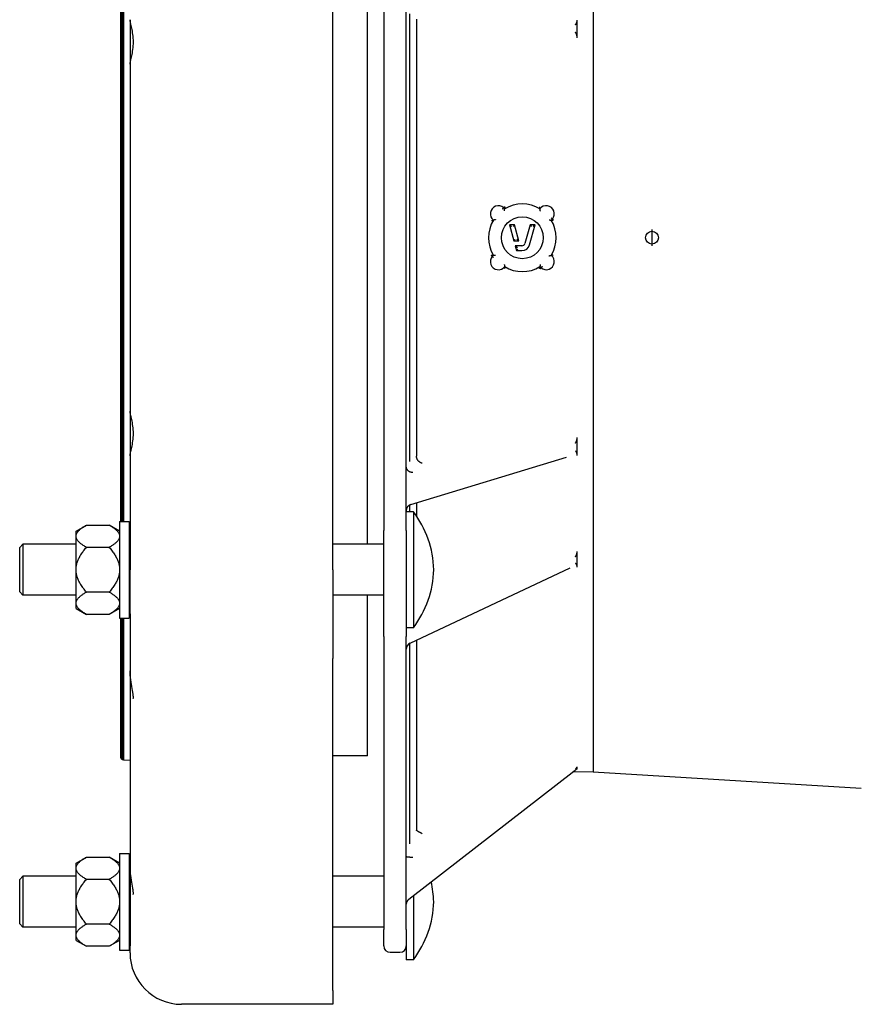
# Model space of a CAD drawing. Header units: millimetres. Extents: x -128 to 4212, y -144 to 1128.
# Tile 3 of 12: x 405 to 666, y 129 to 435. Entities that reach past the tile are written whole.
import ezdxf

# ---------------------------------------------------------------- set-up
doc = ezdxf.new("R2010")
doc.units = ezdxf.units.MM
doc.layers.add('DETAIL', color=2, linetype='Continuous')
doc.layers.add('ORIGIN', color=6, linetype='Continuous')

msp = doc.modelspace()

# ---------------------------------------------------------------- linework, layer by layer
at = {"layer": 'DETAIL'}
for p, q in [((583.09, 532.61), (583.09, 201.18)), ((502.33, 263.89), (502.33, 469.89)), ((513.09, 271.8), (513.09, 462)), ((436.33, 457.75), (436.33, 278.9)), ((436.35, 457.76), (436.35, 278.9)), ((436.4, 457.79), (436.4, 278.9)), ((436.49, 457.84), (436.49, 278.9)), ((518.09, 457.75), (518.09, 276.05)), ((525.09, 276.05), (525.09, 457.75)), ((436.61, 454.9), (436.61, 278.9)), ((436.75, 454.9), (436.75, 278.9)), ((436.91, 454.9), (436.91, 278.9)), ((437.09, 454.9), (437.09, 278.9)), ((437.28, 454.9), (437.28, 278.9)), ((439.33, 434.54), (439.33, 420.72)), ((526.09, 436.38), (526.09, 297.42)), ((528.25, 434.7), (528.25, 299.1)), ((578.09, 434.02), (578.09, 434.44)), ((578.09, 431.68), (578.09, 434.02)), ((578.09, 429.35), (578.09, 431.68)), ((578.09, 428.9), (578.09, 429.35)), ((439.33, 420.72), (439.33, 313.06)), ((555.63, 375.86), (555.31, 376.21)), ((570.06, 372.35), (570.42, 372.7)), ((557.1, 370.89), (557.76, 370.39)), ((557.1, 370.89), (558.5, 365.89)), ((558.66, 370.89), (557.1, 370.89)), ((558.66, 370.89), (558.28, 370.39)), ((560.06, 365.89), (558.66, 370.89)), ((563.53, 370.89), (561.91, 365.12)), ((563.36, 364.72), (565.09, 370.89)), ((563.53, 370.89), (563.91, 370.39)), ((565.09, 370.89), (563.53, 370.89)), ((565.09, 370.89), (564.43, 370.39)), ((558.5, 365.89), (558.88, 366.39)), ((558.5, 365.89), (560.06, 365.89)), ((560.95, 364.39), (558.92, 364.39)), ((558.92, 364.39), (559.58, 363.89)), ((558.92, 364.39), (559.34, 362.89)), ((560.06, 365.89), (559.4, 366.39)), ((552.12, 361.44), (551.76, 361.08)), ((559.34, 362.89), (559.72, 363.39)), ((559.34, 362.89), (560.95, 362.89)), ((566.55, 357.92), (566.89, 357.57)), ((439.33, 313.06), (439.33, 299.24)), ((578.09, 304.45), (578.09, 304.89)), ((578.09, 302.11), (578.09, 304.45)), ((578.09, 299.78), (578.09, 302.11)), ((578.09, 299.36), (578.09, 299.78)), ((439.33, 299.24), (439.33, 263.89)), ((526.5, 284.12), (574.8, 298.86)), ((528.25, 299.1), (528.25, 299.1)), ((528.25, 284.65), (528.25, 280.56)), ((527.29, 281.9), (525.09, 281.9)), ((526.09, 283.94), (526.09, 281.9)), ((527.29, 281.9), (527.29, 245.9)), ((436.09, 278.9), (436.09, 248.9)), ((436.09, 278.9), (439.09, 278.9)), ((439.09, 278.9), (439.09, 248.9)), ((422.59, 275.9), (425.79, 277.75)), ((422.59, 274.51), (422.59, 275.9)), ((425.79, 277.75), (432.89, 277.75)), ((436.09, 275.9), (432.89, 277.75)), ((518.09, 243.14), (518.09, 276.05)), ((525.09, 276.05), (525.09, 270.86)), ((422.59, 274.07), (422.59, 274.51)), ((422.59, 264.34), (422.59, 274.07)), ((405.09, 270.8), (406.09, 271.8)), ((405.09, 257), (405.09, 270.8)), ((406.09, 271.8), (406.09, 256)), ((422.59, 271.8), (406.09, 271.8)), ((432.89, 270.82), (425.79, 270.82)), ((439.33, 271.8), (439.09, 271.8)), ((518.09, 271.8), (502.33, 271.8)), ((525.09, 270.86), (525.09, 263.9)), ((578.09, 269.14), (578.09, 269.53)), ((578.09, 267.12), (578.09, 269.14)), ((578.09, 265.09), (578.09, 267.12)), ((422.59, 263.46), (422.59, 264.34)), ((422.59, 253.73), (422.59, 263.46)), ((439.33, 250.17), (439.33, 263.89)), ((502.33, 263.89), (502.33, 236.32)), ((525.09, 263.9), (525.09, 246.04)), ((526.24, 241.06), (575.95, 264.43)), ((578.09, 264.73), (578.09, 265.09)), ((405.09, 257), (406.09, 256)), ((432.89, 256.97), (425.79, 256.97)), ((422.59, 256), (406.09, 256)), ((422.59, 253.29), (422.59, 253.73)), ((439.33, 256), (439.09, 256)), ((518.09, 256), (502.33, 256)), ((513.09, 206.15), (513.09, 256)), ((422.59, 251.9), (422.59, 253.29)), ((422.59, 251.9), (425.79, 250.05)), ((436.09, 251.9), (432.89, 250.05)), ((432.89, 250.05), (425.79, 250.05)), ((436.09, 248.9), (439.09, 248.9)), ((436.33, 248.9), (436.33, 205.96)), ((436.35, 248.9), (436.35, 205.77)), ((436.4, 248.9), (436.4, 205.59)), ((436.49, 248.9), (436.49, 205.42)), ((436.61, 248.9), (436.61, 205.27)), ((436.75, 248.9), (436.75, 205.14)), ((436.91, 248.9), (436.91, 205.05)), ((437.09, 248.9), (437.09, 204.99)), ((437.28, 248.9), (437.28, 204.96)), ((439.33, 250.17), (439.33, 232.5)), ((525.09, 246.04), (525.09, 243.14)), ((527.29, 245.9), (525.09, 245.9)), ((518.09, 243.14), (518.09, 152.29)), ((525.09, 152.29), (525.09, 243.14)), ((528.25, 242), (528.25, 183.1)), ((526.09, 240.98), (526.09, 178.82)), ((502.33, 133.33), (502.33, 236.32)), ((439.33, 232.5), (439.33, 225.59)), ((439.33, 225.59), (439.33, 171.76)), ((436.33, 205.96), (436.35, 205.77)), ((436.35, 205.77), (436.4, 205.59)), ((436.4, 205.59), (436.49, 205.42)), ((436.49, 205.42), (436.61, 205.27)), ((436.61, 205.27), (436.75, 205.14)), ((436.75, 205.14), (436.91, 205.05)), ((436.91, 205.05), (437.09, 204.99)), ((437.09, 204.99), (437.28, 204.96)), ((437.28, 204.96), (439.33, 204.85)), ((513.09, 206.15), (502.33, 206.15)), ((525.86, 161.67), (577.54, 201.75)), ((578.09, 202.64), (578.09, 202.73)), ((578.09, 202.33), (578.09, 202.64)), ((578.09, 202.02), (578.09, 202.33)), ((578.09, 201.99), (578.09, 202.02)), ((583.09, 201.18), (576.67, 201.07)), ((583.09, 201.18), (666.31, 196.12)), ((528.25, 183.1), (528.25, 183.1)), ((422.59, 172.9), (425.79, 174.75)), ((425.79, 174.75), (432.89, 174.75)), ((436.09, 172.9), (432.89, 174.75)), ((436.09, 175.9), (436.09, 145.9)), ((436.09, 175.9), (439.09, 175.9)), ((439.09, 175.9), (439.09, 145.9)), ((422.59, 171.51), (422.59, 172.9)), ((422.59, 171.07), (422.59, 171.51)), ((439.33, 171.76), (439.33, 164.85)), ((405.09, 167.8), (406.09, 168.8)), ((406.09, 168.8), (406.09, 153)), ((422.59, 168.8), (406.09, 168.8)), ((422.59, 161.34), (422.59, 171.07)), ((439.33, 168.8), (439.09, 168.8)), ((518.09, 168.8), (502.33, 168.8)), ((405.09, 154), (405.09, 167.8)), ((432.89, 167.82), (425.79, 167.82)), ((439.33, 164.85), (439.33, 147.18)), ((527.29, 162.78), (527.29, 142.9)), ((422.59, 160.46), (422.59, 161.34)), ((422.59, 150.73), (422.59, 160.46)), ((405.09, 154), (406.09, 153)), ((422.59, 153), (406.09, 153)), ((432.89, 153.97), (425.79, 153.97)), ((439.33, 153), (439.09, 153)), ((518.09, 153), (502.33, 153)), ((422.59, 150.29), (422.59, 150.73)), ((422.59, 148.9), (422.59, 150.29)), ((518.09, 147.2), (518.09, 152.29)), ((525.09, 152.29), (525.09, 150)), ((525.09, 150), (525.09, 142.9)), ((422.59, 148.9), (425.79, 147.05)), ((432.89, 147.05), (425.79, 147.05)), ((436.09, 148.9), (432.89, 147.05)), ((439.33, 145.06), (439.33, 147.18)), ((436.09, 145.9), (439.09, 145.9)), ((520.09, 145.2), (523.09, 145.2)), ((527.29, 142.9), (525.09, 142.9)), ((502.33, 133.33), (502.33, 129.06)), ((502.33, 129.06), (455.33, 129.06))]:
    msp.add_line(p, q, dxfattribs=at)
at = {"layer": 'DETAIL', "flags": 128}
for points in [[(439.33, 420.72), (439.35, 420.98), (439.38, 421.23), (439.44, 421.5), (439.5, 421.8), (439.58, 422.13), (439.67, 422.5), (439.76, 422.89), (439.86, 423.32), (439.96, 423.78), (440.06, 424.27), (440.14, 424.79), (440.22, 425.32), (440.29, 425.88), (440.34, 426.46), (440.37, 427.05), (440.38, 427.64), (440.37, 428.23), (440.34, 428.82), (440.29, 429.39), (440.22, 429.95), (440.14, 430.49), (440.06, 431), (439.96, 431.49), (439.86, 431.95), (439.76, 432.38), (439.67, 432.77), (439.58, 433.13), (439.5, 433.47), (439.44, 433.77), (439.38, 434.03), (439.35, 434.28), (439.33, 434.54)], [(577.57, 432.99), (577.6, 433.02), (577.63, 433.05), (577.67, 433.09), (577.7, 433.12), (577.73, 433.16), (577.76, 433.19), (577.78, 433.23), (577.81, 433.27), (577.84, 433.31), (577.86, 433.35), (577.88, 433.39), (577.91, 433.43), (577.93, 433.48), (577.95, 433.52), (577.97, 433.57), (577.98, 433.62), (578, 433.66), (578.02, 433.71), (578.03, 433.76), (578.04, 433.81), (578.06, 433.86), (578.07, 433.91), (578.08, 433.97), (578.09, 434.02)], [(578.09, 429.35), (578.08, 429.41), (578.07, 429.46), (578.06, 429.52), (578.04, 429.58), (578.03, 429.64), (578.02, 429.7), (578, 429.76), (577.98, 429.81), (577.97, 429.87), (577.95, 429.93), (577.93, 429.99), (577.91, 430.04), (577.88, 430.1), (577.86, 430.16), (577.84, 430.21), (577.81, 430.27), (577.78, 430.32), (577.76, 430.38), (577.73, 430.43), (577.7, 430.48), (577.67, 430.54), (577.63, 430.59), (577.6, 430.64), (577.57, 430.69)], [(554.96, 375.84), (554.99, 375.87), (555.01, 375.89), (555.03, 375.91), (555.05, 375.94), (555.07, 375.96), (555.1, 375.98), (555.12, 376), (555.14, 376.02), (555.16, 376.04), (555.17, 376.06), (555.19, 376.08), (555.21, 376.1), (555.22, 376.12), (555.24, 376.13), (555.25, 376.14), (555.26, 376.16), (555.27, 376.17), (555.28, 376.18), (555.29, 376.19), (555.3, 376.19), (555.3, 376.2), (555.31, 376.2), (555.31, 376.2), (555.31, 376.21)], [(555.31, 376.21), (555.31, 376.21), (555.31, 376.21), (555.32, 376.21), (555.32, 376.21), (555.33, 376.22), (555.34, 376.23), (555.35, 376.24), (555.36, 376.25), (555.37, 376.26), (555.38, 376.27), (555.4, 376.28), (555.41, 376.3), (555.43, 376.31), (555.44, 376.33), (555.46, 376.35), (555.48, 376.37), (555.5, 376.39), (555.52, 376.41), (555.54, 376.43), (555.56, 376.45), (555.58, 376.47), (555.6, 376.49), (555.63, 376.51), (555.65, 376.54)], [(555.56, 375.22), (555.56, 375.26), (555.56, 375.3), (555.57, 375.33), (555.57, 375.37), (555.58, 375.41), (555.58, 375.44), (555.59, 375.48), (555.59, 375.52), (555.59, 375.55), (555.6, 375.58), (555.6, 375.62), (555.61, 375.65), (555.61, 375.68), (555.61, 375.71), (555.62, 375.73), (555.62, 375.76), (555.62, 375.78), (555.63, 375.8), (555.63, 375.82), (555.63, 375.84), (555.63, 375.85), (555.63, 375.86), (555.63, 375.86), (555.63, 375.86)], [(555.72, 376.47), (555.71, 376.43), (555.7, 376.39), (555.7, 376.36), (555.69, 376.32), (555.69, 376.29), (555.68, 376.25), (555.68, 376.22), (555.68, 376.19), (555.67, 376.16), (555.67, 376.12), (555.66, 376.09), (555.66, 376.06), (555.65, 376.04), (555.65, 376.01), (555.65, 375.98), (555.65, 375.96), (555.64, 375.94), (555.64, 375.92), (555.64, 375.9), (555.64, 375.89), (555.64, 375.88), (555.63, 375.87), (555.63, 375.87), (555.63, 375.86)], [(566.45, 376.47), (566.45, 376.43), (566.46, 376.4), (566.46, 376.36), (566.47, 376.33), (566.47, 376.29), (566.48, 376.26), (566.48, 376.22), (566.49, 376.19), (566.49, 376.16), (566.5, 376.13), (566.5, 376.1), (566.51, 376.07), (566.51, 376.04), (566.52, 376.01), (566.52, 375.99), (566.53, 375.96), (566.53, 375.94), (566.54, 375.92), (566.54, 375.91), (566.54, 375.89), (566.55, 375.88), (566.55, 375.87), (566.55, 375.87), (566.55, 375.86)], [(566.71, 375.17), (566.7, 375.21), (566.69, 375.25), (566.68, 375.29), (566.67, 375.33), (566.66, 375.36), (566.65, 375.4), (566.64, 375.44), (566.63, 375.48), (566.62, 375.51), (566.61, 375.55), (566.61, 375.59), (566.6, 375.62), (566.59, 375.65), (566.59, 375.69), (566.58, 375.72), (566.57, 375.74), (566.57, 375.77), (566.57, 375.79), (566.56, 375.81), (566.56, 375.83), (566.56, 375.85), (566.55, 375.86), (566.55, 375.86), (566.55, 375.86)], [(570.06, 373.04), (570.08, 373.02), (570.11, 373), (570.13, 372.98), (570.15, 372.95), (570.18, 372.93), (570.2, 372.91), (570.22, 372.89), (570.24, 372.87), (570.26, 372.85), (570.28, 372.83), (570.3, 372.82), (570.32, 372.8), (570.33, 372.79), (570.35, 372.77), (570.36, 372.76), (570.38, 372.75), (570.39, 372.74), (570.4, 372.73), (570.4, 372.72), (570.41, 372.71), (570.42, 372.71), (570.42, 372.7), (570.42, 372.7), (570.42, 372.7)], [(570.78, 372.34), (570.76, 372.36), (570.73, 372.39), (570.71, 372.41), (570.69, 372.43), (570.66, 372.45), (570.64, 372.47), (570.62, 372.5), (570.6, 372.52), (570.58, 372.54), (570.56, 372.55), (570.54, 372.57), (570.52, 372.59), (570.51, 372.61), (570.49, 372.62), (570.48, 372.63), (570.47, 372.65), (570.46, 372.66), (570.45, 372.67), (570.44, 372.68), (570.43, 372.69), (570.43, 372.69), (570.43, 372.7), (570.42, 372.7), (570.42, 372.7)], [(551.48, 372.24), (551.52, 372.25), (551.56, 372.25), (551.59, 372.26), (551.63, 372.26), (551.67, 372.27), (551.7, 372.27), (551.74, 372.28), (551.77, 372.28), (551.81, 372.29), (551.84, 372.29), (551.87, 372.3), (551.9, 372.3), (551.93, 372.31), (551.96, 372.32), (551.99, 372.32), (552.01, 372.33), (552.04, 372.33), (552.06, 372.34), (552.08, 372.34), (552.09, 372.34), (552.11, 372.35), (552.12, 372.35), (552.12, 372.35), (552.12, 372.35)], [(552.82, 372.51), (552.78, 372.5), (552.74, 372.49), (552.7, 372.48), (552.66, 372.47), (552.62, 372.46), (552.59, 372.45), (552.55, 372.44), (552.51, 372.43), (552.47, 372.42), (552.44, 372.42), (552.4, 372.41), (552.37, 372.4), (552.33, 372.39), (552.3, 372.39), (552.27, 372.38), (552.24, 372.38), (552.22, 372.37), (552.19, 372.37), (552.17, 372.36), (552.16, 372.36), (552.14, 372.36), (552.13, 372.35), (552.13, 372.35), (552.12, 372.35)], [(569.42, 372.43), (569.46, 372.43), (569.5, 372.42), (569.53, 372.42), (569.57, 372.41), (569.61, 372.41), (569.64, 372.4), (569.68, 372.4), (569.72, 372.4), (569.75, 372.39), (569.78, 372.39), (569.82, 372.38), (569.85, 372.38), (569.88, 372.38), (569.91, 372.37), (569.93, 372.37), (569.96, 372.37), (569.98, 372.36), (570, 372.36), (570.02, 372.36), (570.04, 372.36), (570.05, 372.36), (570.06, 372.35), (570.06, 372.35), (570.06, 372.35)], [(570.68, 372.25), (570.65, 372.25), (570.61, 372.26), (570.58, 372.27), (570.54, 372.27), (570.5, 372.28), (570.47, 372.28), (570.43, 372.29), (570.4, 372.29), (570.37, 372.3), (570.34, 372.3), (570.3, 372.31), (570.27, 372.31), (570.24, 372.32), (570.22, 372.32), (570.19, 372.33), (570.17, 372.33), (570.14, 372.33), (570.12, 372.34), (570.11, 372.34), (570.09, 372.34), (570.08, 372.35), (570.07, 372.35), (570.07, 372.35), (570.06, 372.35)], [(551.39, 361.44), (551.41, 361.42), (551.43, 361.4), (551.46, 361.37), (551.48, 361.35), (551.51, 361.33), (551.53, 361.31), (551.55, 361.28), (551.57, 361.26), (551.59, 361.24), (551.61, 361.23), (551.63, 361.21), (551.65, 361.19), (551.67, 361.17), (551.68, 361.16), (551.7, 361.15), (551.71, 361.13), (551.72, 361.12), (551.73, 361.11), (551.74, 361.1), (551.75, 361.1), (551.75, 361.09), (551.76, 361.09), (551.76, 361.08), (551.76, 361.08)], [(551.49, 361.54), (551.52, 361.53), (551.56, 361.53), (551.6, 361.52), (551.63, 361.52), (551.67, 361.51), (551.71, 361.51), (551.74, 361.5), (551.78, 361.5), (551.81, 361.49), (551.84, 361.49), (551.88, 361.48), (551.91, 361.48), (551.94, 361.47), (551.97, 361.47), (551.99, 361.46), (552.02, 361.46), (552.04, 361.45), (552.06, 361.45), (552.08, 361.45), (552.09, 361.44), (552.11, 361.44), (552.12, 361.44), (552.12, 361.44), (552.12, 361.44)], [(552.13, 360.74), (552.1, 360.76), (552.08, 360.79), (552.05, 360.81), (552.03, 360.83), (552.01, 360.85), (551.99, 360.87), (551.96, 360.89), (551.94, 360.91), (551.92, 360.93), (551.9, 360.95), (551.88, 360.97), (551.87, 360.98), (551.85, 361), (551.83, 361.01), (551.82, 361.02), (551.81, 361.04), (551.8, 361.05), (551.79, 361.06), (551.78, 361.06), (551.77, 361.07), (551.77, 361.08), (551.76, 361.08), (551.76, 361.08), (551.76, 361.08)], [(552.77, 361.36), (552.73, 361.36), (552.69, 361.37), (552.65, 361.37), (552.62, 361.38), (552.58, 361.38), (552.54, 361.38), (552.51, 361.39), (552.47, 361.39), (552.44, 361.4), (552.4, 361.4), (552.37, 361.4), (552.34, 361.41), (552.31, 361.41), (552.28, 361.42), (552.25, 361.42), (552.23, 361.42), (552.21, 361.42), (552.18, 361.43), (552.17, 361.43), (552.15, 361.43), (552.14, 361.43), (552.13, 361.43), (552.13, 361.43), (552.12, 361.44)], [(569.37, 361.28), (569.41, 361.29), (569.45, 361.3), (569.49, 361.31), (569.52, 361.32), (569.56, 361.33), (569.6, 361.34), (569.64, 361.35), (569.68, 361.36), (569.71, 361.37), (569.75, 361.37), (569.79, 361.38), (569.82, 361.39), (569.85, 361.39), (569.89, 361.4), (569.92, 361.41), (569.94, 361.41), (569.97, 361.42), (569.99, 361.42), (570.01, 361.43), (570.03, 361.43), (570.04, 361.43), (570.05, 361.43), (570.06, 361.43), (570.06, 361.44)], [(570.69, 361.55), (570.65, 361.54), (570.62, 361.54), (570.58, 361.53), (570.54, 361.53), (570.51, 361.52), (570.47, 361.52), (570.44, 361.51), (570.4, 361.51), (570.37, 361.5), (570.34, 361.5), (570.31, 361.49), (570.28, 361.48), (570.25, 361.48), (570.22, 361.47), (570.19, 361.47), (570.17, 361.46), (570.15, 361.46), (570.13, 361.45), (570.11, 361.45), (570.09, 361.45), (570.08, 361.44), (570.07, 361.44), (570.07, 361.44), (570.06, 361.44)], [(555.48, 358.62), (555.49, 358.58), (555.5, 358.54), (555.51, 358.5), (555.52, 358.46), (555.53, 358.42), (555.54, 358.39), (555.55, 358.35), (555.56, 358.31), (555.56, 358.27), (555.57, 358.24), (555.58, 358.2), (555.59, 358.17), (555.59, 358.13), (555.6, 358.1), (555.61, 358.07), (555.61, 358.04), (555.62, 358.02), (555.62, 357.99), (555.63, 357.97), (555.63, 357.96), (555.63, 357.94), (555.63, 357.93), (555.63, 357.93), (555.63, 357.92)], [(555.72, 357.32), (555.72, 357.36), (555.71, 357.39), (555.71, 357.43), (555.7, 357.46), (555.7, 357.5), (555.69, 357.53), (555.69, 357.57), (555.68, 357.6), (555.68, 357.63), (555.68, 357.66), (555.67, 357.69), (555.67, 357.72), (555.66, 357.75), (555.66, 357.78), (555.65, 357.8), (555.65, 357.83), (555.65, 357.85), (555.64, 357.87), (555.64, 357.88), (555.64, 357.9), (555.64, 357.91), (555.64, 357.92), (555.63, 357.92), (555.63, 357.92)], [(566.46, 357.32), (566.46, 357.36), (566.47, 357.39), (566.47, 357.43), (566.48, 357.47), (566.48, 357.5), (566.49, 357.53), (566.49, 357.57), (566.5, 357.6), (566.5, 357.63), (566.51, 357.66), (566.51, 357.69), (566.52, 357.72), (566.52, 357.75), (566.53, 357.78), (566.53, 357.8), (566.53, 357.83), (566.54, 357.85), (566.54, 357.87), (566.54, 357.88), (566.55, 357.9), (566.55, 357.91), (566.55, 357.92), (566.55, 357.92), (566.55, 357.92)], [(566.54, 357.24), (566.56, 357.26), (566.58, 357.28), (566.61, 357.3), (566.63, 357.33), (566.65, 357.35), (566.67, 357.37), (566.69, 357.39), (566.71, 357.41), (566.73, 357.43), (566.75, 357.45), (566.77, 357.46), (566.78, 357.48), (566.8, 357.49), (566.81, 357.51), (566.83, 357.52), (566.84, 357.53), (566.85, 357.54), (566.86, 357.55), (566.87, 357.56), (566.88, 357.56), (566.88, 357.57), (566.89, 357.57), (566.89, 357.57), (566.89, 357.57)], [(566.63, 358.57), (566.63, 358.53), (566.62, 358.49), (566.62, 358.45), (566.61, 358.42), (566.61, 358.38), (566.6, 358.34), (566.6, 358.31), (566.6, 358.27), (566.59, 358.24), (566.59, 358.2), (566.58, 358.17), (566.58, 358.14), (566.58, 358.11), (566.57, 358.08), (566.57, 358.05), (566.57, 358.03), (566.56, 358.01), (566.56, 357.99), (566.56, 357.97), (566.56, 357.95), (566.55, 357.94), (566.55, 357.93), (566.55, 357.93), (566.55, 357.92)], [(567.24, 357.93), (567.21, 357.91), (567.19, 357.89), (567.17, 357.86), (567.15, 357.84), (567.13, 357.82), (567.11, 357.79), (567.08, 357.77), (567.07, 357.75), (567.05, 357.73), (567.03, 357.71), (567.01, 357.69), (566.99, 357.68), (566.98, 357.66), (566.96, 357.64), (566.95, 357.63), (566.94, 357.62), (566.93, 357.61), (566.92, 357.6), (566.91, 357.59), (566.91, 357.58), (566.9, 357.58), (566.9, 357.57), (566.89, 357.57), (566.89, 357.57)], [(439.33, 299.24), (439.35, 299.5), (439.38, 299.75), (439.44, 300.02), (439.5, 300.32), (439.58, 300.65), (439.67, 301.01), (439.76, 301.41), (439.86, 301.83), (439.96, 302.3), (440.06, 302.79), (440.14, 303.3), (440.22, 303.84), (440.29, 304.4), (440.34, 304.98), (440.37, 305.56), (440.38, 306.15), (440.37, 306.75), (440.34, 307.33), (440.29, 307.91), (440.22, 308.46), (440.14, 309), (440.06, 309.52), (439.96, 310), (439.86, 310.46), (439.76, 310.89), (439.67, 311.29), (439.58, 311.65), (439.5, 311.98), (439.44, 312.28), (439.38, 312.55), (439.35, 312.8), (439.33, 313.06)], [(577.57, 303.11), (577.6, 303.16), (577.63, 303.21), (577.67, 303.26), (577.7, 303.31), (577.73, 303.37), (577.76, 303.42), (577.78, 303.48), (577.81, 303.53), (577.84, 303.59), (577.86, 303.64), (577.88, 303.7), (577.91, 303.75), (577.93, 303.81), (577.95, 303.87), (577.97, 303.93), (577.98, 303.98), (578, 304.04), (578.02, 304.1), (578.03, 304.16), (578.04, 304.22), (578.06, 304.28), (578.07, 304.33), (578.08, 304.39), (578.09, 304.45)], [(578.09, 299.78), (578.08, 299.83), (578.07, 299.88), (578.06, 299.94), (578.04, 299.99), (578.03, 300.04), (578.02, 300.09), (578, 300.13), (577.98, 300.18), (577.97, 300.23), (577.95, 300.28), (577.93, 300.32), (577.91, 300.37), (577.88, 300.41), (577.86, 300.45), (577.84, 300.49), (577.81, 300.53), (577.78, 300.57), (577.76, 300.61), (577.73, 300.64), (577.7, 300.68), (577.67, 300.71), (577.63, 300.74), (577.6, 300.78), (577.57, 300.81)], [(530.05, 296.94), (529.93, 296.97), (529.81, 297), (529.7, 297.04), (529.59, 297.09), (529.47, 297.15), (529.36, 297.21), (529.26, 297.28), (529.15, 297.35), (529.05, 297.44), (528.96, 297.52), (528.87, 297.62), (528.78, 297.71), (528.7, 297.81), (528.63, 297.92), (528.56, 298.03), (528.5, 298.14), (528.44, 298.26), (528.39, 298.38), (528.35, 298.5), (528.31, 298.62), (528.29, 298.74), (528.27, 298.86), (528.25, 298.98), (528.25, 299.1)], [(527.09, 294.04), (526.96, 294.05), (526.83, 294.06), (526.7, 294.08), (526.57, 294.11), (526.44, 294.14), (526.32, 294.19), (526.2, 294.24), (526.09, 294.29), (525.98, 294.36), (525.87, 294.43), (525.77, 294.5), (525.67, 294.59), (525.58, 294.68), (525.5, 294.77), (525.42, 294.87), (525.36, 294.97), (525.29, 295.08), (525.24, 295.19), (525.19, 295.3), (525.16, 295.41), (525.13, 295.53), (525.1, 295.65), (525.09, 295.77), (525.09, 295.89)], [(422.59, 274.51), (422.61, 274.64), (422.64, 274.76), (422.68, 274.89), (422.73, 275.02), (422.79, 275.15), (422.86, 275.28), (422.94, 275.41), (423.02, 275.54), (423.12, 275.67), (423.23, 275.8), (423.34, 275.94), (423.47, 276.07), (423.61, 276.2), (423.75, 276.34), (423.91, 276.47), (424.07, 276.61), (424.25, 276.75), (424.44, 276.88), (424.64, 277.02), (424.84, 277.17), (425.06, 277.31), (425.29, 277.45), (425.53, 277.6), (425.79, 277.75)], [(432.89, 277.75), (433.14, 277.6), (433.38, 277.45), (433.61, 277.31), (433.83, 277.17), (434.04, 277.02), (434.24, 276.88), (434.42, 276.75), (434.6, 276.61), (434.76, 276.47), (434.92, 276.34), (435.07, 276.2), (435.2, 276.07), (435.33, 275.94), (435.45, 275.8), (435.55, 275.67), (435.65, 275.54), (435.74, 275.41), (435.82, 275.28), (435.89, 275.15), (435.94, 275.02), (435.99, 274.89), (436.03, 274.76), (436.07, 274.64), (436.09, 274.51)], [(425.79, 270.82), (425.53, 270.97), (425.29, 271.12), (425.06, 271.26), (424.84, 271.41), (424.64, 271.55), (424.44, 271.69), (424.25, 271.83), (424.07, 271.97), (423.91, 272.1), (423.75, 272.24), (423.61, 272.37), (423.47, 272.5), (423.34, 272.64), (423.23, 272.77), (423.12, 272.9), (423.02, 273.03), (422.94, 273.16), (422.86, 273.29), (422.79, 273.42), (422.73, 273.55), (422.68, 273.68), (422.64, 273.81), (422.61, 273.94), (422.59, 274.07)], [(436.09, 274.07), (436.07, 273.94), (436.03, 273.81), (435.99, 273.68), (435.94, 273.55), (435.89, 273.42), (435.82, 273.29), (435.74, 273.16), (435.65, 273.03), (435.55, 272.9), (435.45, 272.77), (435.33, 272.64), (435.2, 272.5), (435.07, 272.37), (434.92, 272.24), (434.76, 272.1), (434.6, 271.97), (434.42, 271.83), (434.24, 271.69), (434.04, 271.55), (433.83, 271.41), (433.61, 271.26), (433.38, 271.12), (433.14, 270.97), (432.89, 270.82)], [(422.59, 264.34), (422.61, 264.6), (422.64, 264.86), (422.68, 265.11), (422.73, 265.37), (422.79, 265.63), (422.86, 265.89), (422.94, 266.15), (423.02, 266.41), (423.12, 266.67), (423.23, 266.93), (423.34, 267.2), (423.47, 267.46), (423.61, 267.73), (423.75, 268), (423.91, 268.27), (424.07, 268.54), (424.25, 268.82), (424.44, 269.09), (424.64, 269.37), (424.84, 269.66), (425.06, 269.94), (425.29, 270.23), (425.53, 270.53), (425.79, 270.82)], [(432.89, 270.82), (433.14, 270.53), (433.38, 270.23), (433.61, 269.94), (433.83, 269.66), (434.04, 269.37), (434.24, 269.09), (434.42, 268.82), (434.6, 268.54), (434.76, 268.27), (434.92, 268), (435.07, 267.73), (435.2, 267.46), (435.33, 267.2), (435.45, 266.93), (435.55, 266.67), (435.65, 266.41), (435.74, 266.15), (435.82, 265.89), (435.89, 265.63), (435.94, 265.37), (435.99, 265.11), (436.03, 264.86), (436.07, 264.6), (436.09, 264.34)], [(577.57, 267.87), (577.6, 267.92), (577.63, 267.97), (577.67, 268.02), (577.7, 268.08), (577.73, 268.13), (577.76, 268.18), (577.78, 268.23), (577.81, 268.29), (577.84, 268.34), (577.86, 268.39), (577.88, 268.45), (577.91, 268.5), (577.93, 268.56), (577.95, 268.61), (577.97, 268.66), (577.98, 268.72), (578, 268.77), (578.02, 268.83), (578.03, 268.88), (578.04, 268.93), (578.06, 268.99), (578.07, 269.04), (578.08, 269.09), (578.09, 269.14)], [(578.09, 265.09), (578.08, 265.13), (578.07, 265.18), (578.06, 265.22), (578.04, 265.26), (578.03, 265.3), (578.02, 265.34), (578, 265.38), (577.98, 265.42), (577.97, 265.46), (577.95, 265.49), (577.93, 265.53), (577.91, 265.56), (577.88, 265.59), (577.86, 265.63), (577.84, 265.66), (577.81, 265.69), (577.78, 265.71), (577.76, 265.74), (577.73, 265.77), (577.7, 265.79), (577.67, 265.81), (577.63, 265.83), (577.6, 265.85), (577.57, 265.87)], [(425.79, 256.97), (425.53, 257.27), (425.29, 257.56), (425.06, 257.85), (424.84, 258.14), (424.64, 258.42), (424.44, 258.7), (424.25, 258.98), (424.07, 259.26), (423.91, 259.53), (423.75, 259.8), (423.61, 260.07), (423.47, 260.33), (423.34, 260.6), (423.23, 260.86), (423.12, 261.13), (423.02, 261.39), (422.94, 261.65), (422.86, 261.91), (422.79, 262.17), (422.73, 262.43), (422.68, 262.68), (422.64, 262.94), (422.61, 263.2), (422.59, 263.46)], [(436.09, 263.46), (436.07, 263.2), (436.03, 262.94), (435.99, 262.68), (435.94, 262.43), (435.89, 262.17), (435.82, 261.91), (435.74, 261.65), (435.65, 261.39), (435.55, 261.13), (435.45, 260.86), (435.33, 260.6), (435.2, 260.33), (435.07, 260.07), (434.92, 259.8), (434.76, 259.53), (434.6, 259.26), (434.42, 258.98), (434.24, 258.7), (434.04, 258.42), (433.83, 258.14), (433.61, 257.85), (433.38, 257.56), (433.14, 257.27), (432.89, 256.97)], [(422.59, 253.73), (422.61, 253.86), (422.64, 253.99), (422.68, 254.12), (422.73, 254.25), (422.79, 254.38), (422.86, 254.51), (422.94, 254.64), (423.02, 254.77), (423.12, 254.9), (423.23, 255.03), (423.34, 255.16), (423.47, 255.29), (423.61, 255.43), (423.75, 255.56), (423.91, 255.7), (424.07, 255.83), (424.25, 255.97), (424.44, 256.11), (424.64, 256.25), (424.84, 256.39), (425.06, 256.53), (425.29, 256.68), (425.53, 256.83), (425.79, 256.97)], [(432.89, 256.97), (433.14, 256.83), (433.38, 256.68), (433.61, 256.53), (433.83, 256.39), (434.04, 256.25), (434.24, 256.11), (434.42, 255.97), (434.6, 255.83), (434.76, 255.7), (434.92, 255.56), (435.07, 255.43), (435.2, 255.29), (435.33, 255.16), (435.45, 255.03), (435.55, 254.9), (435.65, 254.77), (435.74, 254.64), (435.82, 254.51), (435.89, 254.38), (435.94, 254.25), (435.99, 254.12), (436.03, 253.99), (436.07, 253.86), (436.09, 253.73)], [(425.79, 250.05), (425.53, 250.2), (425.29, 250.34), (425.06, 250.49), (424.84, 250.63), (424.64, 250.77), (424.44, 250.91), (424.25, 251.05), (424.07, 251.19), (423.91, 251.33), (423.75, 251.46), (423.61, 251.6), (423.47, 251.73), (423.34, 251.86), (423.23, 251.99), (423.12, 252.12), (423.02, 252.26), (422.94, 252.39), (422.86, 252.52), (422.79, 252.65), (422.73, 252.77), (422.68, 252.9), (422.64, 253.03), (422.61, 253.16), (422.59, 253.29)], [(436.09, 253.29), (436.07, 253.16), (436.03, 253.03), (435.99, 252.9), (435.94, 252.77), (435.89, 252.65), (435.82, 252.52), (435.74, 252.39), (435.65, 252.26), (435.55, 252.12), (435.45, 251.99), (435.33, 251.86), (435.2, 251.73), (435.07, 251.6), (434.92, 251.46), (434.76, 251.33), (434.6, 251.19), (434.42, 251.05), (434.24, 250.91), (434.04, 250.77), (433.83, 250.63), (433.61, 250.49), (433.38, 250.34), (433.14, 250.2), (432.89, 250.05)], [(440.35, 223.92), (440.35, 223.94), (440.36, 224), (440.37, 224.08), (440.38, 224.2), (440.38, 224.34), (440.37, 224.51), (440.36, 224.7), (440.34, 224.9), (440.31, 225.12), (440.28, 225.36), (440.24, 225.61), (440.2, 225.88), (440.1, 226.44), (439.99, 227.05), (439.87, 227.68), (439.76, 228.35), (439.64, 229.03), (439.54, 229.72), (439.45, 230.42), (439.39, 231.12), (439.35, 231.82), (439.33, 232.5)], [(577.78, 201.9), (577.66, 201.83), (577.54, 201.75)], [(577.57, 202.08), (577.6, 202.11), (577.63, 202.14), (577.67, 202.17), (577.7, 202.2), (577.73, 202.23), (577.76, 202.26), (577.78, 202.29), (577.81, 202.32), (577.84, 202.34), (577.86, 202.37), (577.88, 202.39), (577.91, 202.42), (577.93, 202.44), (577.95, 202.46), (577.97, 202.48), (577.98, 202.5), (578, 202.52), (578.02, 202.54), (578.03, 202.56), (578.04, 202.58), (578.06, 202.6), (578.07, 202.61), (578.08, 202.63), (578.09, 202.64)], [(578.09, 202.02), (578.08, 202.02), (578.07, 202.02), (578.06, 202.02), (578.04, 202.02), (578.03, 202.02), (578.02, 202.01), (578, 202.01), (577.98, 202), (577.97, 201.99), (577.95, 201.99), (577.93, 201.98), (577.91, 201.97), (577.88, 201.96), (577.86, 201.95), (577.84, 201.93), (577.81, 201.92), (577.78, 201.9), (577.76, 201.89), (577.73, 201.87), (577.7, 201.86), (577.67, 201.84), (577.63, 201.82), (577.6, 201.8), (577.57, 201.78)], [(530.05, 181.99), (529.93, 182.05), (529.81, 182.11), (529.7, 182.16), (529.59, 182.22), (529.47, 182.28), (529.36, 182.34), (529.26, 182.4), (529.15, 182.45), (529.05, 182.51), (528.96, 182.56), (528.87, 182.62), (528.78, 182.67), (528.7, 182.72), (528.63, 182.77), (528.56, 182.81), (528.5, 182.86), (528.44, 182.9), (528.39, 182.93), (528.35, 182.97), (528.31, 183), (528.29, 183.03), (528.27, 183.06), (528.25, 183.08), (528.25, 183.1)], [(422.59, 171.51), (422.61, 171.64), (422.64, 171.76), (422.68, 171.89), (422.73, 172.02), (422.79, 172.15), (422.86, 172.28), (422.94, 172.41), (423.02, 172.54), (423.12, 172.67), (423.23, 172.8), (423.34, 172.94), (423.47, 173.07), (423.61, 173.2), (423.75, 173.34), (423.91, 173.47), (424.07, 173.61), (424.25, 173.75), (424.44, 173.88), (424.64, 174.02), (424.84, 174.17), (425.06, 174.31), (425.29, 174.45), (425.53, 174.6), (425.79, 174.75)], [(432.89, 174.75), (433.14, 174.6), (433.38, 174.45), (433.61, 174.31), (433.83, 174.17), (434.04, 174.02), (434.24, 173.88), (434.42, 173.75), (434.6, 173.61), (434.76, 173.47), (434.92, 173.34), (435.07, 173.2), (435.2, 173.07), (435.33, 172.94), (435.45, 172.8), (435.55, 172.67), (435.65, 172.54), (435.74, 172.41), (435.82, 172.28), (435.89, 172.15), (435.94, 172.02), (435.99, 171.89), (436.03, 171.76), (436.07, 171.64), (436.09, 171.51)], [(527.09, 174.62), (526.96, 174.62), (526.83, 174.63), (526.7, 174.63), (526.57, 174.64), (526.44, 174.64), (526.32, 174.65), (526.2, 174.66), (526.09, 174.67), (525.98, 174.68), (525.87, 174.69), (525.77, 174.7), (525.67, 174.71), (525.58, 174.72), (525.5, 174.73), (525.42, 174.75), (525.36, 174.76), (525.29, 174.78), (525.24, 174.79), (525.19, 174.81), (525.16, 174.82), (525.13, 174.84), (525.1, 174.85), (525.09, 174.87), (525.09, 174.89)], [(440.35, 163.18), (440.35, 163.2), (440.36, 163.26), (440.37, 163.35), (440.38, 163.46), (440.38, 163.61), (440.37, 163.77), (440.36, 163.96), (440.34, 164.16), (440.31, 164.38), (440.28, 164.62), (440.24, 164.88), (440.2, 165.14), (440.1, 165.71), (439.99, 166.31), (439.87, 166.95), (439.76, 167.61), (439.64, 168.29), (439.54, 168.98), (439.45, 169.68), (439.39, 170.38), (439.35, 171.08), (439.33, 171.76)], [(425.79, 167.82), (425.53, 167.97), (425.29, 168.12), (425.06, 168.26), (424.84, 168.41), (424.64, 168.55), (424.44, 168.69), (424.25, 168.83), (424.07, 168.97), (423.91, 169.1), (423.75, 169.24), (423.61, 169.37), (423.47, 169.5), (423.34, 169.64), (423.23, 169.77), (423.12, 169.9), (423.02, 170.03), (422.94, 170.16), (422.86, 170.29), (422.79, 170.42), (422.73, 170.55), (422.68, 170.68), (422.64, 170.81), (422.61, 170.94), (422.59, 171.07)], [(436.09, 171.07), (436.07, 170.94), (436.03, 170.81), (435.99, 170.68), (435.94, 170.55), (435.89, 170.42), (435.82, 170.29), (435.74, 170.16), (435.65, 170.03), (435.55, 169.9), (435.45, 169.77), (435.33, 169.64), (435.2, 169.5), (435.07, 169.37), (434.92, 169.24), (434.76, 169.1), (434.6, 168.97), (434.42, 168.83), (434.24, 168.69), (434.04, 168.55), (433.83, 168.41), (433.61, 168.26), (433.38, 168.12), (433.14, 167.97), (432.89, 167.82)], [(422.59, 161.34), (422.61, 161.6), (422.64, 161.86), (422.68, 162.11), (422.73, 162.37), (422.79, 162.63), (422.86, 162.89), (422.94, 163.15), (423.02, 163.41), (423.12, 163.67), (423.23, 163.93), (423.34, 164.2), (423.47, 164.46), (423.61, 164.73), (423.75, 165), (423.91, 165.27), (424.07, 165.54), (424.25, 165.82), (424.44, 166.09), (424.64, 166.37), (424.84, 166.66), (425.06, 166.94), (425.29, 167.23), (425.53, 167.53), (425.79, 167.82)], [(432.89, 167.82), (433.14, 167.53), (433.38, 167.23), (433.61, 166.94), (433.83, 166.66), (434.04, 166.37), (434.24, 166.09), (434.42, 165.82), (434.6, 165.54), (434.76, 165.27), (434.92, 165), (435.07, 164.73), (435.2, 164.46), (435.33, 164.2), (435.45, 163.93), (435.55, 163.67), (435.65, 163.41), (435.74, 163.15), (435.82, 162.89), (435.89, 162.63), (435.94, 162.37), (435.99, 162.11), (436.03, 161.86), (436.07, 161.6), (436.09, 161.34)], [(425.79, 153.97), (425.53, 154.27), (425.29, 154.56), (425.06, 154.85), (424.84, 155.14), (424.64, 155.42), (424.44, 155.7), (424.25, 155.98), (424.07, 156.26), (423.91, 156.53), (423.75, 156.8), (423.61, 157.07), (423.47, 157.33), (423.34, 157.6), (423.23, 157.86), (423.12, 158.13), (423.02, 158.39), (422.94, 158.65), (422.86, 158.91), (422.79, 159.17), (422.73, 159.43), (422.68, 159.68), (422.64, 159.94), (422.61, 160.2), (422.59, 160.46)], [(436.09, 160.46), (436.07, 160.2), (436.03, 159.94), (435.99, 159.68), (435.94, 159.43), (435.89, 159.17), (435.82, 158.91), (435.74, 158.65), (435.65, 158.39), (435.55, 158.13), (435.45, 157.86), (435.33, 157.6), (435.2, 157.33), (435.07, 157.07), (434.92, 156.8), (434.76, 156.53), (434.6, 156.26), (434.42, 155.98), (434.24, 155.7), (434.04, 155.42), (433.83, 155.14), (433.61, 154.85), (433.38, 154.56), (433.14, 154.27), (432.89, 153.97)], [(422.59, 150.73), (422.61, 150.86), (422.64, 150.99), (422.68, 151.12), (422.73, 151.25), (422.79, 151.38), (422.86, 151.51), (422.94, 151.64), (423.02, 151.77), (423.12, 151.9), (423.23, 152.03), (423.34, 152.16), (423.47, 152.29), (423.61, 152.43), (423.75, 152.56), (423.91, 152.7), (424.07, 152.83), (424.25, 152.97), (424.44, 153.11), (424.64, 153.25), (424.84, 153.39), (425.06, 153.53), (425.29, 153.68), (425.53, 153.83), (425.79, 153.97)], [(432.89, 153.97), (433.14, 153.83), (433.38, 153.68), (433.61, 153.53), (433.83, 153.39), (434.04, 153.25), (434.24, 153.11), (434.42, 152.97), (434.6, 152.83), (434.76, 152.7), (434.92, 152.56), (435.07, 152.43), (435.2, 152.29), (435.33, 152.16), (435.45, 152.03), (435.55, 151.9), (435.65, 151.77), (435.74, 151.64), (435.82, 151.51), (435.89, 151.38), (435.94, 151.25), (435.99, 151.12), (436.03, 150.99), (436.07, 150.86), (436.09, 150.73)], [(425.79, 147.05), (425.53, 147.2), (425.29, 147.34), (425.06, 147.49), (424.84, 147.63), (424.64, 147.77), (424.44, 147.91), (424.25, 148.05), (424.07, 148.19), (423.91, 148.33), (423.75, 148.46), (423.61, 148.6), (423.47, 148.73), (423.34, 148.86), (423.23, 148.99), (423.12, 149.12), (423.02, 149.26), (422.94, 149.39), (422.86, 149.52), (422.79, 149.65), (422.73, 149.77), (422.68, 149.9), (422.64, 150.03), (422.61, 150.16), (422.59, 150.29)], [(436.09, 150.29), (436.07, 150.16), (436.03, 150.03), (435.99, 149.9), (435.94, 149.77), (435.89, 149.65), (435.82, 149.52), (435.74, 149.39), (435.65, 149.26), (435.55, 149.12), (435.45, 148.99), (435.33, 148.86), (435.2, 148.73), (435.07, 148.6), (434.92, 148.46), (434.76, 148.33), (434.6, 148.19), (434.42, 148.05), (434.24, 147.91), (434.04, 147.77), (433.83, 147.63), (433.61, 147.49), (433.38, 147.34), (433.14, 147.2), (432.89, 147.05)]]:
    msp.add_lwpolyline(points, dxfattribs=at)
at = {"layer": 'DETAIL'}
msp.add_circle((561.09, 366.89), 6.5, dxfattribs=at)
for centre, radius, start, end in [((553.67, 374.32), 2.5, 48.9938, 231.8371), ((561.09, 366.89), 10.5, 58.6743, 121.3257), ((568.52, 374.32), 2.5, 319.6686, 141.8371), ((561.09, 366.89), 10.5, 148.6743, 211.3257), ((561.09, 366.89), 10.5, 328.6743, 31.3257), ((560.95, 365.39), 1, 270, 344.3305), ((560.95, 365.39), 2.5, 270, 344.3305), ((553.67, 359.47), 2.5, 139.8252, 321.8371), ((568.52, 359.47), 2.5, 229.4651, 51.8371), ((561.09, 366.89), 10.5, 238.6743, 301.3257), ((527.09, 282.2), 2, 106.976, 180), ((502.72, 263.2), 30.88, 1.3017, 37.2784), ((502.72, 264.6), 30.88, 322.7216, 358.6983), ((527.09, 239.25), 2, 115.1824, 180), ((502.72, 160.2), 30.88, 1.3017, 12.8542), ((527.09, 160.09), 2, 127.7922, 180), ((502.72, 161.6), 30.88, 322.7216, 358.6983), ((520.09, 147.2), 2, 180, 270), ((523.09, 147.2), 2, 270, 0), ((455.33, 145.06), 16, 180, 270)]:
    msp.add_arc(centre, radius, start, end, dxfattribs=at)
at = {"layer": 'ORIGIN'}
msp.add_line((601.33, 369.4), (601.33, 364.4), dxfattribs=at)
msp.add_circle((601.33, 366.9), 2, dxfattribs=at)

doc.saveas('drawing.dxf')
